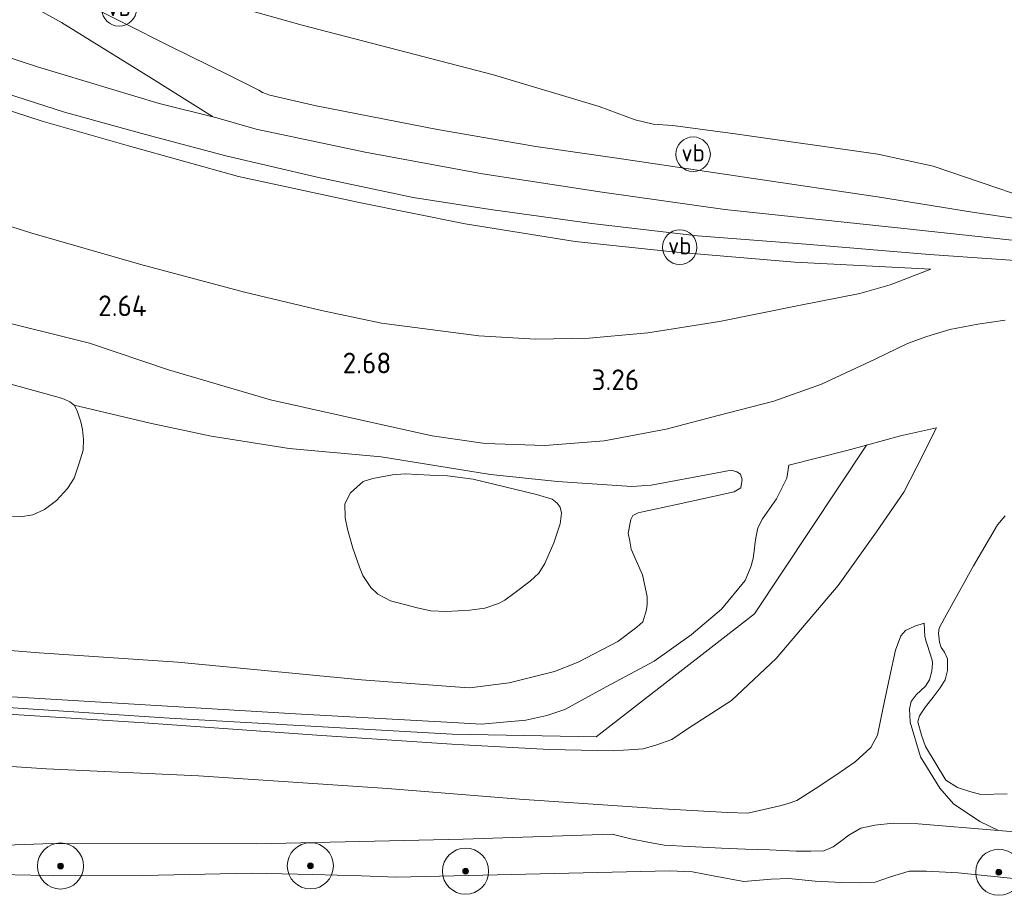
# Model space of a CAD drawing. Extents: x 126429 to 133038, y 413091 to 414846.
# Tile 104 of 256: x 128425 to 128511, y 413494 to 413570. Entities that reach past the tile are written whole.
import ezdxf
from ezdxf.enums import TextEntityAlignment as Align
from ezdxf.lldxf.tags import DXFTag

# ---------------------------------------------------------------- set-up
doc = ezdxf.new("R2010")
doc.units = 0
for name, color, linetype, lineweight in [('B-ME-GR-BOOM-S', 90, 'Continuous', 25), ('B-ME-GR-GRAS-GV', 60, 'Continuous', 13), ('B-ME-GR-MOERAS-GV', 120, 'Continuous', 13), ('B-ME-GW-OPHOGING_KRUIN-G', 90, 'Continuous', 18), ('B-ME-GW-TALUD_KRUIN-G', 90, 'Continuous', 18), ('B-ME-GW-TALUD_TEEN-G', 90, 'Continuous', 18), ('B-ME-OB-OEVERVOORZIENING-G', 7, 'Continuous', 18), ('B-ME-OG-HOOGTEPUNT-S', 7, 'Continuous', 25), ('B-ME-OG-WATER_POEL-GV', 7, 'Continuous', 18), ('B-ME-OG-WATER_RIVIER-GV', 130, 'Continuous', 18), ('B-ME-VH-VERHARDING_ASFALT-GV', 252, 'Continuous', 18), ('B-ME-VW-VERKEERSTEKEN_DRAAGCONSTRUCTIE-S', 7, 'Continuous', 25), ('B-ME-WH-WINTERBED-G', 150, 'WH-WINTERBED', 18)]:
    doc.layers.add(name, color=color, linetype=linetype, lineweight=lineweight)
doc.styles.add('NLCS-ISO', font='NLCS-ISO.ttf')
doc.styles.add('NLCS-ISO-ANNOTATIVE-T18', font='NLCS-ISO.ttf', dxfattribs={"height": 1.8})
doc.styles.get("Standard").update_dxf_attribs({"font": 'arial.ttf'})
tags = doc.linetypes.add('WH-WINTERBED', pattern='A,6,-3.5,["WB",Standard,S=1.8,R=0,X=-1.5,Y=-0.9],-3.5,6,-3.5,6,-3.5,6,-3.5,6,-3.5', length=51).pattern_tags.tags
tags[6] = DXFTag(74, 10)

# ---------------------------------------------------------------- blocks, each defined once
blk = doc.blocks.new('SAL-HOOGTELABEL-SO')
at = {"color": 0, "linetype": 'ByBlock', "lineweight": -2, "style": 'NLCS-ISO-ANNOTATIVE-T18'}
blk.add_attdef('HOOGTE', text='', height=1.8, dxfattribs=at).set_placement((2.788, 0), align=Align.RIGHT)
blk = doc.blocks.new('SGR-BOOM_01-SO')
at = {"linetype": 'ByBlock', "lineweight": 18}
h = blk.add_hatch(color=0, dxfattribs=at)
h.dxf.hatch_style = 1
edge = h.paths.add_edge_path()
edge.add_arc((0, 0), 0.25, 0, 360)
at = {"color": 0, "linetype": 'ByBlock', "lineweight": 18}
for radius in [2, 0.25]:
    blk.add_circle((0, 0), radius, dxfattribs=at)
blk = doc.blocks.new('SIE-WEG_PAAL_VERKEERSBORD-SO')
at = {"color": 0, "linetype": 'ByBlock', "lineweight": 18}
blk.add_circle((0, 0), 1.5, dxfattribs=at)
at = {"color": 0, "linetype": 'ByBlock', "lineweight": 18, "style": 'NLCS-ISO'}
blk.add_text('vb', height=1.5, dxfattribs=at).set_placement((0, 0.132), align=Align.MIDDLE_CENTER)

msp = doc.modelspace()

# ---------------------------------------------------------------- linework, layer by layer
at = {"layer": 'B-ME-GR-GRAS-GV'}
for points in [[(128396.5901, 413572.5085, 6.094), (128406.1421, 413569.334, 6.11), (128413.6786, 413566.7302, 6.086), (128422.3035, 413563.8206, 6.11), (128429.1554, 413561.6423, 6.054), (128436.1895, 413559.6854, 6.118), (128443.1621, 413557.8384, 6.1765), (128451.0867, 413555.9883, 6.1765), (128459.4212, 413554.2167, 6.1135), (128466.1428, 413553.1911, 6.1345), (128474.9289, 413551.9742, 6.145), (128484.0861, 413550.8886, 6.166), (128493.5091, 413550.1728, 6.1765), (128504.2288, 413549.2907, 6.169), (128513.7481, 413548.6053, 5.9584)], [(128438.3422, 413572.423, 5.9435), (128449.7964, 413569.1862, 5.9435), (128466.3837, 413564.8756, 5.849), (128475.5624, 413562.1219, 5.9225), (128478.6831, 413560.9745, 6.017), (128480.2441, 413560.5993, 6.017), (128481.9645, 413560.4619, 6.017), (128487.3634, 413559.7578, 5.891), (128499.7485, 413558.001, 5.9435), (128504.5639, 413556.9544, 6.059), (128510.0651, 413555.0587, 6.227), (128511.4437, 413554.5914, 6.248)], [(128511.4437, 413554.5914, 6.248), (128510.0651, 413555.0587, 6.227), (128504.5639, 413556.9544, 6.059), (128499.7485, 413558.001, 5.9435), (128487.3634, 413559.7578, 5.891), (128481.9645, 413560.4619, 6.017), (128480.2441, 413560.5993, 6.017), (128478.6831, 413560.9745, 6.017), (128475.5624, 413562.1219, 5.9225), (128466.3837, 413564.8756, 5.849), (128449.7964, 413569.1862, 5.9435), (128438.3422, 413572.423, 5.9435)], [(128513.8793, 413552.0865, 6.0464), (128508.1488, 413552.9235, 6.158), (128499.7211, 413554.2793, 6.23), (128488.7527, 413555.9048, 6.142), (128477.7036, 413557.5506, 6.126), (128470.082, 413558.662, 6.19), (128461.5336, 413560.119, 6.102), (128451.0101, 413562.1668, 6.086), (128446.9786, 413563.1064, 6.126), (128446.3539, 413563.3301, 6.126), (128446.0318, 413563.5529, 6.126), (128443.4335, 413564.8514, 6.11), (128438.2971, 413567.3474, 6.086), (128430.2808, 413571.4454, 6.03)], [(128416.7126, 413564.2482, 6.0175), (128427.2422, 413560.8389, 6.0175), (128434.7246, 413558.6991, 6.0175), (128444.273, 413556.0491, 6.0175), (128454.7304, 413553.7998, 6.0275), (128463.9257, 413551.9552, 6.0975), (128473.4774, 413550.4145, 6.0075), (128481.9454, 413549.5112, 6.0275), (128492.558, 413548.623, 6.1175), (128504.3565, 413548.0088, 6.1475), (128500.8151, 413546.6486, 5.6655), (128498.1806, 413545.8999, 5.3895), (128493.0273, 413544.8928, 4.8015), (128486.0199, 413543.4634, 4.2335), (128479.8017, 413542.4741, 3.647), (128474.6996, 413542.0175, 3.2305), (128470.0272, 413541.9453, 3.0265), (128465.12, 413542.2168, 2.865), (128456.6791, 413543.3344, 2.831), (128451.4742, 413544.4211, 2.831), (128444.7971, 413546, 2.8935), (128435.79, 413548.4216, 2.881), (128426.3426, 413551.128, 2.8935), (128416.1402, 413554.341, 2.9185)], [(128416.1402, 413554.341, 2.9185), (128426.3426, 413551.128, 2.8935), (128435.79, 413548.4216, 2.881), (128444.7971, 413546, 2.8935), (128451.4742, 413544.4211, 2.831), (128456.6791, 413543.3344, 2.831), (128465.12, 413542.2168, 2.865), (128470.0272, 413541.9453, 3.0265), (128474.6996, 413542.0175, 3.2305), (128479.8017, 413542.4741, 3.647), (128486.0199, 413543.4634, 4.2335), (128493.0273, 413544.8928, 4.8015), (128498.1806, 413545.8999, 5.3895), (128500.8151, 413546.6486, 5.6655), (128504.3565, 413548.0088, 6.1475), (128492.558, 413548.623, 6.1175), (128481.9454, 413549.5112, 6.0275), (128473.4774, 413550.4145, 6.0075), (128463.9257, 413551.9552, 6.0975), (128454.7304, 413553.7998, 6.0275), (128444.273, 413556.0491, 6.0175), (128434.7246, 413558.6991, 6.0175), (128427.2422, 413560.8389, 6.0175), (128416.7126, 413564.2482, 6.0175)], [(128422.5973, 413543.7645, 2.512), (128431.3353, 413541.5745, 2.546), (128438.1868, 413539.2613, 2.495), (128447.0307, 413536.6852, 2.376), (128455.9835, 413534.666, 2.4695), (128461.0725, 413533.5528, 2.5035), (128465.6784, 413532.8964, 2.393), (128470.8645, 413532.7099, 2.631), (128476.0094, 413533.1236, 3.0475), (128481.3917, 413534.1152, 3.447), (128486.4535, 413535.4507, 3.872), (128486.6689, 413535.5063, 3.8944), (128490.7103, 413536.55, 4.314), (128494.8725, 413538.0382, 4.8325), (128499.5296, 413540.2107, 5.249), (128502.3293, 413541.5491, 5.555), (128504.0073, 413542.167, 5.674), (128505.998, 413542.7849, 5.8865), (128508.4211, 413543.2494, 5.9545), (128510.8105, 413543.5712, 6.031)], [(128510.8105, 413543.5712, 6.031), (128508.4211, 413543.2494, 5.9545), (128505.998, 413542.7849, 5.8865), (128504.0073, 413542.167, 5.674), (128502.3293, 413541.5491, 5.555), (128499.5296, 413540.2107, 5.249), (128494.8725, 413538.0382, 4.8325), (128490.7103, 413536.55, 4.314), (128486.6689, 413535.5063, 3.8944), (128486.4535, 413535.4507, 3.872), (128481.3917, 413534.1152, 3.447), (128476.0094, 413533.1236, 3.0475), (128470.8645, 413532.7099, 2.631), (128465.6784, 413532.8964, 2.393), (128461.0725, 413533.5528, 2.5035), (128455.9835, 413534.666, 2.4695), (128447.0307, 413536.6852, 2.376), (128438.1868, 413539.2613, 2.495), (128431.3353, 413541.5745, 2.546), (128422.5973, 413543.7645, 2.512)], [(128415.081, 413515.662, 1.326), (128426.97, 413514.722, 1.382), (128438.99, 413513.915, 1.48), (128454.932, 413512.386, 1.438), (128463.066, 413511.779, 1.612), (128464.299, 413511.687, 1.638), (128467.767, 413512.114, 1.718), (128471.7013, 413513.1145, 1.803), (128473.7328, 413513.9242, 1.765), (128477.1872, 413515.7107, 1.8505), (128478.8355, 413516.9402, 1.955), (128479.3413, 413517.4178, 2.0025), (128479.684, 413518.4622, 2.0025), (128479.7338, 413518.9356, 2.0025), (128479.7374, 413519.5952, 1.993), (128479.3297, 413521.4887, 1.955), (128478.3445, 413523.7145, 1.8125), (128478.2265, 413524.4107, 1.7935), (128478.0848, 413525.1058, 1.784), (128478.3046, 413526.3028, 1.727), (128478.4931, 413526.6361, 1.746), (128478.9544, 413526.8789, 1.803), (128479.4659, 413526.9747, 1.841), (128482.1719, 413527.5644, 1.917), (128487.2941, 413528.6935, 2.2495), (128487.846, 413529.0273, 2.2495), (128487.8461, 413529.0752, 2.2495), (128487.9678, 413529.7216, 2.2495), (128487.8331, 413530.2109, 2.2115), (128487.5224, 413530.4274, 2.1925), (128487.0298, 413530.5567, 2.1925), (128485.6638, 413530.3211, 2.1925), (128480.0795, 413529.2595, 1.7935), (128478.3972, 413529.1432, 1.689), (128471.9521, 413529.5923, 1.5085), (128466.1331, 413530.1841, 1.404), (128456.652, 413531.7208, 1.48), (128448.6537, 413532.4387, 1.5085), (128441.9019, 413533.5123, 1.404), (128436.6115, 413534.6535, 1.3565), (128430.0132, 413536.1977, 1.0655), (128429.6435, 413536.5033, 1.0655), (128429.1427, 413536.734, 1.0655), (128428.8933, 413536.8255, 1.0655), (128414.563, 413540.7703, 1.0655)], [(128420.189, 413509.653, 2.984), (128436.07, 413508.639, 3.117), (128451.059, 413507.584, 3.089), (128462.78, 413506.8, 2.965), (128463.804, 413506.732, 2.954), (128471.213, 413506.341, 2.963), (128476.7902, 413506.2264, 3.0405), (128478.5643, 413506.3271, 3.03), (128479.3852, 413506.4042, 3.051), (128480.5619, 413506.7346, 3.051), (128481.8691, 413507.2036, 3.114), (128483.231, 413508.1252, 3.1455), (128487.0616, 413510.5882, 3.261), (128490.9164, 413514.2437, 3.4605), (128496.3092, 413520.5555, 3.5865), (128499.6321, 413525.2319, 3.639), (128501.9984, 413528.6668, 3.6285), (128503.1432, 413530.8609, 3.618), (128504.8275, 413534.2526, 3.623), (128501.7064, 413533.5541, 3.644), (128498.7539, 413532.7324, 3.7), (128497.0708, 413532.264, 3.732), (128492.0207, 413531.0094, 3.5545), (128491.8586, 413529.8752, 3.5275), (128490.9457, 413528.0851, 3.4285), (128489.7494, 413526.3358, 3.3115), (128489.3392, 413525.58, 3.3115), (128489.1531, 413524.695, 3.3115), (128489.0765, 413524.1279, 3.3115), (128489.0528, 413523.7849, 3.3115), (128488.9346, 413522.9138, 3.3115), (128488.7264, 413522.1783, 3.3115), (128488.2346, 413521.0108, 3.3115), (128486.1698, 413518.5055, 3.2335), (128483.5612, 413516.2892, 3.2095), (128480.3322, 413513.999, 3.1735), (128476.1741, 413511.7639, 3.1135), (128472.5957, 413509.8152, 3.0895), (128471.0208, 413509.2752, 2.9935), (128469.201, 413508.878, 2.926), (128465.33, 413508.526, 2.842), (128462.873, 413508.664, 2.858), (128449.227, 413509.427, 2.945), (128424.598, 413510.905, 3.034)], [(128424.598, 413510.905, 3.034), (128449.227, 413509.427, 2.945), (128462.873, 413508.664, 2.858), (128465.33, 413508.526, 2.842), (128469.201, 413508.878, 2.926), (128471.0208, 413509.2752, 2.9935), (128472.5957, 413509.8152, 3.0895), (128476.1741, 413511.7639, 3.1135), (128480.3322, 413513.999, 3.1735), (128483.5612, 413516.2892, 3.2095), (128486.1698, 413518.5055, 3.2335), (128488.2346, 413521.0108, 3.3115), (128488.7264, 413522.1783, 3.3115), (128488.9346, 413522.9138, 3.3115), (128489.0528, 413523.7849, 3.3115), (128489.0765, 413524.1279, 3.3115), (128489.1531, 413524.695, 3.3115), (128489.3392, 413525.58, 3.3115), (128489.7494, 413526.3358, 3.3115), (128490.9457, 413528.0851, 3.4285), (128491.8586, 413529.8752, 3.5275), (128492.0207, 413531.0094, 3.5545), (128497.0708, 413532.264, 3.732), (128498.7539, 413532.7324, 3.7), (128501.7064, 413533.5541, 3.644), (128504.8275, 413534.2526, 3.623), (128503.1432, 413530.8609, 3.618), (128501.9984, 413528.6668, 3.6285), (128499.6321, 413525.2319, 3.639), (128496.3092, 413520.5555, 3.5865), (128490.9164, 413514.2437, 3.4605), (128487.0616, 413510.5882, 3.261), (128483.231, 413508.1252, 3.1455), (128481.8691, 413507.2036, 3.114), (128480.5619, 413506.7346, 3.051), (128479.3852, 413506.4042, 3.051), (128478.5643, 413506.3271, 3.03), (128476.7902, 413506.2264, 3.0405), (128471.213, 413506.341, 2.963), (128463.804, 413506.732, 2.954), (128462.78, 413506.8, 2.965), (128451.059, 413507.584, 3.089), (128436.07, 413508.639, 3.117), (128420.189, 413509.653, 2.984)], [(128510.7912, 413526.604, 0.88), (128510.1289, 413525.8387, 0.88), (128508.0396, 413522.2656, 0.88), (128505.5413, 413517.7258, 0.88), (128505.0673, 413516.8485, 0.88), (128505.0232, 413516.42, 0.88), (128505.0865, 413515.6371, 0.88), (128505.2566, 413515.1865, 0.88), (128505.5233, 413514.7832, 0.88), (128505.7814, 413514.2015, 0.88), (128505.8038, 413513.192, 0.88), (128505.5907, 413512.3809, 0.88), (128505.1714, 413511.6745, 0.88), (128504.5403, 413510.8889, 0.88), (128503.8914, 413510.0369, 0.88), (128503.3782, 413509.2613, 0.88), (128503.2253, 413508.7234, 0.88), (128503.5392, 413507.5786, 0.88), (128503.8979, 413506.5872, 0.88), (128505.6441, 413503.6734, 0.88), (128506.6621, 413503.0271, 0.88), (128507.7327, 413502.6773, 0.88), (128508.6838, 413502.4325, 0.88), (128510.9753, 413502.4854, 0.88)], [(128412.3959, 413505.6678, 1.7955), (128427.6161, 413504.6667, 1.8875), (128440.8076, 413504.0484, 1.899), (128457.1873, 413502.9569, 1.9335), (128468.6607, 413502.0136, 1.9795), (128480.5759, 413501.225, 2.0485), (128486.6954, 413500.8593, 2.0715), (128488.4802, 413500.8041, 2.0649), (128491.2551, 413501.4454, 2.2365), (128491.9668, 413501.6512, 2.2785), (128492.7316, 413501.9155, 2.2785), (128494.2966, 413502.917, 2.268), (128496.1162, 413504.1097, 2.2155), (128497.7896, 413505.2719, 2.2155), (128499.1424, 413506.5112, 2.184), (128499.7227, 413507.5818, 2.0685), (128500.2024, 413509.9845, 1.906), (128500.7806, 413512.7066, 1.74), (128501.2911, 413514.9528, 1.83), (128501.7572, 413516.183, 1.7925), (128502.1368, 413516.6546, 1.7775), (128502.9511, 413517.0494, 1.7175), (128503.7701, 413517.2855, 1.539), (128503.8223, 413516.1482, 1.517), (128503.9319, 413515.7041, 1.517), (128504.0422, 413515.4542, 1.517), (128504.4708, 413514.0867, 1.517), (128504.497, 413513.8378, 1.517), (128504.4382, 413513.1332, 1.517), (128504.2394, 413512.3799, 1.517), (128503.8923, 413511.8373, 1.517), (128503.0708, 413511.0727, 1.517), (128502.6278, 413510.5024, 1.517), (128502.5099, 413509.8521, 1.517), (128502.5566, 413508.6933, 1.517), (128503.4657, 413505.699, 1.517), (128505.1295, 413502.9899, 1.517), (128506.3246, 413501.6227, 1.517), (128508.613, 413500.0751, 1.6795), (128510.2081, 413499.3068, 2.0433), (128503.258, 413499.888, 2.033), (128501.076, 413499.942, 1.958), (128499.498, 413499.779, 1.971), (128498.273, 413499.505, 1.883), (128497.242, 413498.896, 1.833), (128496.621, 413498.429, 1.808), (128495.872, 413497.89, 1.733), (128495.051, 413497.555, 1.708), (128493.933, 413497.507, 1.671), (128492.664, 413497.513, 1.633), (128490.356, 413497.621, 1.621), (128488.251, 413497.7, 1.771), (128486.172, 413497.777, 1.571), (128483.383, 413497.923, 1.608), (128481.203, 413498.028, 1.646), (128479.788, 413498.292, 1.621), (128478.323, 413498.583, 1.621), (128476.708, 413498.979, 1.658), (128463.776, 413498.541, 1.783), (128445.82, 413498.153, 1.508), (128428.102, 413498.165, 1.321), (128414.459, 413497.694, 1.583)], [(128520.154, 413498.475, 2.058), (128510.2081, 413499.3068, 2.0433), (128508.613, 413500.0751, 1.6795), (128506.3246, 413501.6227, 1.517), (128505.1295, 413502.9899, 1.517), (128503.4657, 413505.699, 1.517), (128502.5566, 413508.6933, 1.517), (128502.5099, 413509.8521, 1.517), (128502.6278, 413510.5024, 1.517), (128503.0708, 413511.0727, 1.517), (128503.8923, 413511.8373, 1.517), (128504.2394, 413512.3799, 1.517), (128504.4382, 413513.1332, 1.517), (128504.497, 413513.8378, 1.517), (128504.4708, 413514.0867, 1.517), (128504.0422, 413515.4542, 1.517), (128503.9319, 413515.7041, 1.517), (128503.8223, 413516.1482, 1.517), (128503.7701, 413517.2855, 1.539), (128502.9511, 413517.0494, 1.7175), (128502.1368, 413516.6546, 1.7775), (128501.7572, 413516.183, 1.7925), (128501.2911, 413514.9528, 1.83), (128500.7806, 413512.7066, 1.74), (128500.2024, 413509.9845, 1.906), (128499.7227, 413507.5818, 2.0685), (128499.1424, 413506.5112, 2.184), (128497.7896, 413505.2719, 2.2155), (128496.1162, 413504.1097, 2.2155), (128494.2966, 413502.917, 2.268), (128492.7316, 413501.9155, 2.2785), (128491.9668, 413501.6512, 2.2785), (128491.2551, 413501.4454, 2.2365), (128488.4802, 413500.8041, 2.0649), (128486.6954, 413500.8593, 2.0715), (128480.5759, 413501.225, 2.0485), (128468.6607, 413502.0136, 1.9795), (128457.1873, 413502.9569, 1.9335), (128440.8076, 413504.0484, 1.899), (128427.6161, 413504.6667, 1.8875), (128412.3959, 413505.6678, 1.7955)], [(128414.459, 413497.694, 1.583), (128428.102, 413498.165, 1.321), (128445.82, 413498.153, 1.508), (128463.776, 413498.541, 1.783), (128476.708, 413498.979, 1.658), (128478.323, 413498.583, 1.621), (128479.788, 413498.292, 1.621), (128481.203, 413498.028, 1.646), (128483.383, 413497.923, 1.608), (128486.172, 413497.777, 1.571), (128488.251, 413497.7, 1.771), (128490.356, 413497.621, 1.621), (128492.664, 413497.513, 1.633), (128493.933, 413497.507, 1.671), (128495.051, 413497.555, 1.708), (128495.872, 413497.89, 1.733), (128496.621, 413498.429, 1.808), (128497.242, 413498.896, 1.833), (128498.273, 413499.505, 1.883), (128499.498, 413499.779, 1.971), (128501.076, 413499.942, 1.958), (128503.258, 413499.888, 2.033), (128510.2081, 413499.3068, 2.0433), (128520.154, 413498.475, 2.058)], [(128524.558, 413493.804, 0.7), (128506.733, 413495.646, 0.7), (128503.97, 413495.792, 0.7), (128502.472, 413495.778, 0.7), (128500.86, 413495.286, 0.7), (128499.504, 413494.837, 0.7), (128498.283, 413494.766, 0.7), (128496.634, 413494.808, 0.7), (128494.302, 413494.917, 0.7), (128492.023, 413495.152, 0.7), (128490.498, 413495.088, 0.7), (128488.133, 413494.894, 0.7), (128485.454, 413495.367, 0.7), (128483.66, 413495.716, 0.7), (128481.683, 413495.817, 0.7), (128457.985, 413495.268, 0.7), (128454.942, 413495.369, 0.7), (128450.705, 413495.475, 0.7), (128445.403, 413495.608, 0.7), (128435.955, 413495.413, 0.7), (128430.116, 413495.382, 0.7), (128426.233, 413495.428, 0.7), (128423.468, 413495.498, 0.7)]]:
    msp.add_polyline3d(points, dxfattribs=at)
at = {"layer": 'B-ME-GR-MOERAS-GV'}
for points in [[(128424.4048, 413526.5446, 1.0655), (128425.3498, 413526.5106, 1.0655), (128426.4149, 413526.6886, 1.0655), (128427.4301, 413527.159, 1.0655), (128428.4613, 413527.9312, 1.0655), (128429.4387, 413528.9677, 1.0655), (128430.0062, 413529.8669, 1.0655), (128430.4534, 413531.1659, 1.0655), (128430.773, 413532.2939, 1.0655), (128430.8281, 413533.2162, 1.0655), (128430.7156, 413534.0975, 1.0655), (128430.5709, 413534.7499, 1.0655), (128430.2612, 413535.717, 1.0655), (128430.0132, 413536.1977, 1.0655), (128436.6115, 413534.6535, 1.3565), (128441.9019, 413533.5123, 1.404), (128448.6537, 413532.4387, 1.5085), (128456.652, 413531.7208, 1.48), (128466.1331, 413530.1841, 1.404), (128471.9521, 413529.5923, 1.5085), (128478.3972, 413529.1432, 1.689), (128480.0795, 413529.2595, 1.7935), (128485.6638, 413530.3211, 2.1925), (128487.0298, 413530.5567, 2.1925), (128487.5224, 413530.4274, 2.1925), (128487.8331, 413530.2109, 2.2115), (128487.9678, 413529.7216, 2.2495), (128487.8461, 413529.0752, 2.2495), (128487.846, 413529.0273, 2.2495), (128487.2941, 413528.6935, 2.2495), (128482.1719, 413527.5644, 1.917), (128479.4659, 413526.9747, 1.841), (128478.9544, 413526.8789, 1.803), (128478.4931, 413526.6361, 1.746), (128478.3046, 413526.3028, 1.727), (128478.0848, 413525.1058, 1.784), (128478.2265, 413524.4107, 1.7935), (128478.3445, 413523.7145, 1.8125), (128479.3297, 413521.4887, 1.955), (128479.7374, 413519.5952, 1.993), (128479.7338, 413518.9356, 2.0025), (128479.684, 413518.4622, 2.0025), (128479.3413, 413517.4178, 2.0025), (128478.8355, 413516.9402, 1.955), (128477.1872, 413515.7107, 1.8505), (128473.7328, 413513.9242, 1.765), (128471.7013, 413513.1145, 1.803), (128467.767, 413512.114, 1.718), (128464.299, 413511.687, 1.638), (128463.066, 413511.779, 1.612), (128454.932, 413512.386, 1.438), (128438.99, 413513.915, 1.48), (128426.97, 413514.722, 1.382), (128415.081, 413515.662, 1.326)], [(128510.9753, 413502.4854, 0.88), (128508.6838, 413502.4325, 0.88), (128507.7327, 413502.6773, 0.88), (128506.6621, 413503.0271, 0.88), (128505.6441, 413503.6734, 0.88), (128503.8979, 413506.5872, 0.88), (128503.5392, 413507.5786, 0.88), (128503.2253, 413508.7234, 0.88), (128503.3782, 413509.2613, 0.88), (128503.8914, 413510.0369, 0.88), (128504.5403, 413510.8889, 0.88), (128505.1714, 413511.6745, 0.88), (128505.5907, 413512.3809, 0.88), (128505.8038, 413513.192, 0.88), (128505.7814, 413514.2015, 0.88), (128505.5233, 413514.7832, 0.88), (128505.2566, 413515.1865, 0.88), (128505.0865, 413515.6371, 0.88), (128505.0232, 413516.42, 0.88), (128505.0673, 413516.8485, 0.88), (128505.5413, 413517.7258, 0.88), (128508.0396, 413522.2656, 0.88), (128510.1289, 413525.8387, 0.88), (128510.7912, 413526.604, 0.88)]]:
    msp.add_polyline3d(points, dxfattribs=at)
msp.add_polyline3d([(128460.9595, 413518.3761, 1.0655), (128462.3172, 413518.3202, 1.0655), (128464.3301, 413518.4108, 1.0655), (128465.6375, 413518.6054, 1.0655), (128466.8282, 413519.0106, 1.0655), (128467.3678, 413519.2828, 1.0655), (128468.1568, 413519.8786, 1.0655), (128469.5655, 413520.9306, 1.0655), (128470.3268, 413521.6226, 1.0655), (128470.863, 413522.4785, 1.0655), (128471.6203, 413524.2695, 1.0655), (128472.1754, 413525.9245, 1.0655), (128472.2947, 413526.8401, 1.0655), (128472.1728, 413527.3536, 1.0655), (128471.9233, 413527.715, 1.0655), (128471.4778, 413528.0503, 1.0655), (128470.1163, 413528.4576, 1.0655), (128464.6403, 413529.7948, 1.0655), (128462.4113, 413530.0645, 1.0655), (128460.8572, 413530.1409, 1.0655), (128458.7376, 413530.2556, 1.0655), (128457.6345, 413530.1594, 1.0655), (128455.9116, 413529.8501, 1.0655), (128455.0993, 413529.5907, 1.0655), (128453.9927, 413528.6056, 1.0655), (128453.5074, 413527.6455, 1.0655), (128453.5233, 413526.4236, 1.0655), (128453.7121, 413525.4481, 1.0655), (128454.1887, 413523.7939, 1.0655), (128454.7814, 413522.1557, 1.0655), (128455.07, 413521.4238, 1.0655), (128455.7641, 413520.387, 1.0655), (128456.3565, 413519.8142, 1.0655), (128457.4686, 413519.2265, 1.0655), (128459.7666, 413518.6375, 1.0655)], close=True, dxfattribs=at)
at = {"layer": 'B-ME-GW-OPHOGING_KRUIN-G'}
msp.add_polyline3d([(128351.478, 413515.148, 2.752), (128369.881, 413513.445, 3.094), (128404.544, 413511.287, 3.061), (128438.265, 413509.059, 3.08), (128462.823, 413507.666, 2.915), (128475.307, 413507.447, 3.015), (128489.057, 413518.118, 3.374), (128498.7539, 413532.7324, 3.7)], dxfattribs=at)
at = {"layer": 'B-ME-GW-TALUD_KRUIN-G'}
for points in [[(128358.0054, 413606.4632, 3.5217), (128365.5365, 413603.156, 3.9065), (128375.1078, 413598.8393, 4.316), (128385.86, 413593.6364, 4.694), (128397.6517, 413588.0953, 5.2295), (128406.535, 413583.8865, 5.765), (128413.1675, 413580.7834, 5.975), (128417.8735, 413578.5458, 6.017), (128426.4691, 413575.5292, 6.017), (128438.3422, 413572.423, 5.9435), (128449.7964, 413569.1862, 5.9435), (128466.3837, 413564.8756, 5.849), (128475.5624, 413562.1219, 5.9225), (128478.6831, 413560.9745, 6.017), (128480.2441, 413560.5993, 6.017), (128481.9645, 413560.4619, 6.017), (128487.3634, 413559.7578, 5.891), (128499.7485, 413558.001, 5.9435), (128504.5639, 413556.9544, 6.059), (128510.0651, 413555.0587, 6.227), (128511.4437, 413554.5914, 6.248)], [(128504.3565, 413548.0088, 6.1475), (128492.558, 413548.623, 6.1175), (128481.9454, 413549.5112, 6.0275), (128473.4774, 413550.4145, 6.0075), (128463.9257, 413551.9552, 6.0975), (128454.7304, 413553.7998, 6.0275), (128444.273, 413556.0491, 6.0175), (128434.7246, 413558.6991, 6.0175), (128427.2422, 413560.8389, 6.0175), (128416.7126, 413564.2482, 6.0175), (128407.0901, 413567.4532, 6.0775), (128398.9501, 413570.2101, 6.1375), (128388.1697, 413574.074, 6.1275), (128375.9025, 413578.2196, 6.1175), (128364.289, 413581.7581, 6.0675), (128356.4021, 413583.7955, 5.9001)], [(128510.8105, 413543.5712, 6.031), (128508.4211, 413543.2494, 5.9545), (128505.998, 413542.7849, 5.8865), (128504.0073, 413542.167, 5.674), (128502.3293, 413541.5491, 5.555), (128499.5296, 413540.2107, 5.249), (128494.8725, 413538.0382, 4.8325), (128490.7103, 413536.55, 4.314), (128486.6689, 413535.5063, 3.8944), (128486.4535, 413535.4507, 3.872), (128481.3917, 413534.1152, 3.447), (128476.0094, 413533.1236, 3.0475), (128470.8645, 413532.7099, 2.631), (128465.6784, 413532.8964, 2.393), (128461.0725, 413533.5528, 2.5035), (128455.9835, 413534.666, 2.4695), (128447.0307, 413536.6852, 2.376), (128438.1868, 413539.2613, 2.495), (128431.3353, 413541.5745, 2.546), (128422.5973, 413543.7645, 2.512)], [(128471.213, 413506.341, 2.963), (128476.7902, 413506.2264, 3.0405), (128478.5643, 413506.3271, 3.03), (128479.3852, 413506.4042, 3.051), (128480.5619, 413506.7346, 3.051), (128481.8691, 413507.2036, 3.114), (128483.231, 413508.1252, 3.1455), (128487.0616, 413510.5882, 3.261), (128490.9164, 413514.2437, 3.4605), (128496.3092, 413520.5555, 3.5865), (128499.6321, 413525.2319, 3.639), (128501.9984, 413528.6668, 3.6285), (128503.1432, 413530.8609, 3.618), (128504.8275, 413534.2526, 3.623)], [(128469.201, 413508.878, 2.926), (128471.0208, 413509.2752, 2.9935), (128472.5957, 413509.8152, 3.0895), (128476.1741, 413511.7639, 3.1135), (128480.3322, 413513.999, 3.1735), (128483.5612, 413516.2892, 3.2095), (128486.1698, 413518.5055, 3.2335), (128488.2346, 413521.0108, 3.3115), (128488.7264, 413522.1783, 3.3115), (128488.9346, 413522.9138, 3.3115), (128489.0528, 413523.7849, 3.3115), (128489.0765, 413524.1279, 3.3115), (128489.1531, 413524.695, 3.3115), (128489.3392, 413525.58, 3.3115), (128489.7494, 413526.3358, 3.3115), (128490.9457, 413528.0851, 3.4285), (128491.8586, 413529.8752, 3.5275), (128492.0207, 413531.0094, 3.5545)], [(128503.7701, 413517.2855, 1.539), (128503.8223, 413516.1482, 1.517), (128503.9319, 413515.7041, 1.517), (128504.0422, 413515.4542, 1.517), (128504.4708, 413514.0867, 1.517), (128504.497, 413513.8378, 1.517), (128504.4382, 413513.1332, 1.517), (128504.2394, 413512.3799, 1.517), (128503.8923, 413511.8373, 1.517), (128503.0708, 413511.0727, 1.517), (128502.6278, 413510.5024, 1.517), (128502.5099, 413509.8521, 1.517), (128502.5566, 413508.6933, 1.517), (128503.4657, 413505.699, 1.517), (128505.1295, 413502.9899, 1.517), (128506.3246, 413501.6227, 1.517), (128508.613, 413500.0751, 1.6795), (128510.2081, 413499.3068, 2.0433)], [(128351.559, 413516.272, 2.666), (128369.047, 413514.486, 3.085), (128389.795, 413513.074, 3.052), (128410.489, 413511.803, 3.024), (128424.598, 413510.905, 3.034), (128449.227, 413509.427, 2.945), (128462.873, 413508.664, 2.858), (128465.33, 413508.526, 2.842), (128469.201, 413508.878, 2.926)], [(128471.213, 413506.341, 2.963), (128463.804, 413506.732, 2.954), (128462.78, 413506.8, 2.965), (128451.059, 413507.584, 3.089), (128436.07, 413508.639, 3.117), (128420.189, 413509.653, 2.984), (128399.887, 413510.886, 3.083), (128383.375, 413511.442, 3.019), (128366.423, 413512.986, 2.987), (128351.407, 413514.144, 2.828)], [(128520.154, 413498.475, 2.058), (128510.2081, 413499.3068, 2.0433), (128503.258, 413499.888, 2.033), (128501.076, 413499.942, 1.958), (128499.498, 413499.779, 1.971), (128498.273, 413499.505, 1.883), (128497.242, 413498.896, 1.833), (128496.621, 413498.429, 1.808), (128495.872, 413497.89, 1.733), (128495.051, 413497.555, 1.708), (128493.933, 413497.507, 1.671), (128492.664, 413497.513, 1.633), (128490.356, 413497.621, 1.621), (128488.251, 413497.7, 1.771), (128486.172, 413497.777, 1.571), (128483.383, 413497.923, 1.608), (128481.203, 413498.028, 1.646), (128479.788, 413498.292, 1.621), (128478.323, 413498.583, 1.621), (128476.708, 413498.979, 1.658), (128463.776, 413498.541, 1.783), (128445.82, 413498.153, 1.508), (128428.102, 413498.165, 1.321), (128414.459, 413497.694, 1.583)]]:
    msp.add_polyline3d(points, dxfattribs=at)
at = {"layer": 'B-ME-GW-TALUD_TEEN-G'}
for points in [[(128504.3565, 413548.0088, 6.1475), (128500.8151, 413546.6486, 5.6655), (128498.1806, 413545.8999, 5.3895), (128493.0273, 413544.8928, 4.8015), (128486.0199, 413543.4634, 4.2335), (128479.8017, 413542.4741, 3.647), (128474.6996, 413542.0175, 3.2305), (128470.0272, 413541.9453, 3.0265), (128465.12, 413542.2168, 2.865), (128456.6791, 413543.3344, 2.831), (128451.4742, 413544.4211, 2.831), (128444.7971, 413546, 2.8935), (128435.79, 413548.4216, 2.881), (128426.3426, 413551.128, 2.8935), (128416.1402, 413554.341, 2.9185), (128405.1194, 413557.903, 2.9185), (128392.5716, 413562.0425, 2.8435), (128379.0959, 413566.8093, 2.956), (128366.9107, 413571.0051, 2.956), (128359.8661, 413573.0427, 2.9185), (128355.7428, 413574.2949, 2.9104)], [(128467.767, 413512.114, 1.718), (128471.7013, 413513.1145, 1.803), (128473.7328, 413513.9242, 1.765), (128477.1872, 413515.7107, 1.8505), (128478.8355, 413516.9402, 1.955), (128479.3413, 413517.4178, 2.0025), (128479.684, 413518.4622, 2.0025), (128479.7338, 413518.9356, 2.0025), (128479.7374, 413519.5952, 1.993), (128479.3297, 413521.4887, 1.955), (128478.3445, 413523.7145, 1.8125), (128478.2265, 413524.4107, 1.7935), (128478.0848, 413525.1058, 1.784), (128478.3046, 413526.3028, 1.727), (128478.4931, 413526.6361, 1.746), (128478.9544, 413526.8789, 1.803), (128479.4659, 413526.9747, 1.841), (128482.1719, 413527.5644, 1.917), (128487.2941, 413528.6935, 2.2495), (128487.846, 413529.0273, 2.2495), (128487.8461, 413529.0752, 2.2495), (128487.9678, 413529.7216, 2.2495), (128487.8331, 413530.2109, 2.2115), (128487.5224, 413530.4274, 2.1925), (128487.0298, 413530.5567, 2.1925), (128485.6638, 413530.3211, 2.1925), (128480.0795, 413529.2595, 1.7935), (128478.3972, 413529.1432, 1.689), (128471.9521, 413529.5923, 1.5085), (128466.1331, 413530.1841, 1.404), (128456.652, 413531.7208, 1.48), (128448.6537, 413532.4387, 1.5085), (128441.9019, 413533.5123, 1.404), (128436.6115, 413534.6535, 1.3565), (128430.0132, 413536.1977, 1.0655)], [(128492.0207, 413531.0094, 3.5545), (128497.0708, 413532.264, 3.732), (128498.7539, 413532.7324, 3.7), (128501.7064, 413533.5541, 3.644), (128504.8275, 413534.2526, 3.623)], [(128510.7912, 413526.604, 0.88), (128510.1289, 413525.8387, 0.88), (128508.0396, 413522.2656, 0.88), (128505.5413, 413517.7258, 0.88), (128505.0673, 413516.8485, 0.88), (128505.0232, 413516.42, 0.88), (128505.0865, 413515.6371, 0.88), (128505.2566, 413515.1865, 0.88), (128505.5233, 413514.7832, 0.88), (128505.7814, 413514.2015, 0.88), (128505.8038, 413513.192, 0.88), (128505.5907, 413512.3809, 0.88), (128505.1714, 413511.6745, 0.88), (128504.5403, 413510.8889, 0.88), (128503.8914, 413510.0369, 0.88), (128503.3782, 413509.2613, 0.88), (128503.2253, 413508.7234, 0.88), (128503.5392, 413507.5786, 0.88), (128503.8979, 413506.5872, 0.88), (128505.6441, 413503.6734, 0.88), (128506.6621, 413503.0271, 0.88), (128507.7327, 413502.6773, 0.88), (128508.6838, 413502.4325, 0.88), (128510.9753, 413502.4854, 0.88)], [(128351.897, 413520.998, 0.801), (128365.107, 413519.769, 1.218), (128375.451, 413518.827, 1.522), (128398.543, 413516.664, 1.475), (128415.081, 413515.662, 1.326), (128426.97, 413514.722, 1.382), (128438.99, 413513.915, 1.48), (128454.932, 413512.386, 1.438), (128463.066, 413511.779, 1.612), (128464.299, 413511.687, 1.638), (128467.767, 413512.114, 1.718)], [(128503.7701, 413517.2855, 1.539), (128502.9511, 413517.0494, 1.7175), (128502.1368, 413516.6546, 1.7775), (128501.7572, 413516.183, 1.7925), (128501.2911, 413514.9528, 1.83), (128500.7806, 413512.7066, 1.74), (128500.2024, 413509.9845, 1.906), (128499.7227, 413507.5818, 2.0685), (128499.1424, 413506.5112, 2.184), (128497.7896, 413505.2719, 2.2155), (128496.1162, 413504.1097, 2.2155), (128494.2966, 413502.917, 2.268), (128492.7316, 413501.9155, 2.2785), (128491.9668, 413501.6512, 2.2785), (128491.2551, 413501.4454, 2.2365), (128488.4802, 413500.8041, 2.0649)], [(128386.172, 413507.899, 1.761), (128399.9306, 413506.7479, 1.853), (128412.3959, 413505.6678, 1.7955), (128427.6161, 413504.6667, 1.8875), (128440.8076, 413504.0484, 1.899), (128457.1873, 413502.9569, 1.9335), (128468.6607, 413502.0136, 1.9795), (128480.5759, 413501.225, 2.0485), (128486.6954, 413500.8593, 2.0715), (128488.4802, 413500.8041, 2.0649)]]:
    msp.add_polyline3d(points, dxfattribs=at)
at = {"layer": 'B-ME-OB-OEVERVOORZIENING-G'}
msp.add_polyline3d([(128524.558, 413493.804, 0.7), (128506.733, 413495.646, 0.7), (128503.97, 413495.792, 0.7), (128502.472, 413495.778, 0.7), (128500.86, 413495.286, 0.7), (128499.504, 413494.837, 0.7), (128498.283, 413494.766, 0.7), (128496.634, 413494.808, 0.7), (128494.302, 413494.917, 0.7), (128492.023, 413495.152, 0.7), (128490.498, 413495.088, 0.7), (128488.133, 413494.894, 0.7), (128485.454, 413495.367, 0.7), (128483.66, 413495.716, 0.7), (128481.683, 413495.817, 0.7), (128457.985, 413495.268, 0.7), (128454.942, 413495.369, 0.7), (128450.705, 413495.475, 0.7), (128445.403, 413495.608, 0.7), (128435.955, 413495.413, 0.7), (128430.116, 413495.382, 0.7), (128426.233, 413495.428, 0.7), (128423.468, 413495.498, 0.7)], dxfattribs=at)
at = {"layer": 'B-ME-OG-WATER_POEL-GV'}
msp.add_polyline3d([(128414.563, 413540.7703, 1.0655), (128428.8933, 413536.8255, 1.0655), (128429.1427, 413536.734, 1.0655), (128429.6435, 413536.5033, 1.0655), (128430.0132, 413536.1977, 1.0655), (128430.2612, 413535.717, 1.0655), (128430.5709, 413534.7499, 1.0655), (128430.7156, 413534.0975, 1.0655), (128430.8281, 413533.2162, 1.0655), (128430.773, 413532.2939, 1.0655), (128430.4534, 413531.1659, 1.0655), (128430.0062, 413529.8669, 1.0655), (128429.4387, 413528.9677, 1.0655), (128428.4613, 413527.9312, 1.0655), (128427.4301, 413527.159, 1.0655), (128426.4149, 413526.6886, 1.0655), (128425.3498, 413526.5106, 1.0655), (128424.4048, 413526.5446, 1.0655)], dxfattribs=at)
msp.add_polyline3d([(128464.3301, 413518.4108, 1.0655), (128462.3172, 413518.3202, 1.0655), (128460.9595, 413518.3761, 1.0655), (128459.7666, 413518.6375, 1.0655), (128457.4686, 413519.2265, 1.0655), (128456.3565, 413519.8142, 1.0655), (128455.7641, 413520.387, 1.0655), (128455.07, 413521.4238, 1.0655), (128454.7814, 413522.1557, 1.0655), (128454.1887, 413523.7939, 1.0655), (128453.7121, 413525.4481, 1.0655), (128453.5233, 413526.4236, 1.0655), (128453.5074, 413527.6455, 1.0655), (128453.9927, 413528.6056, 1.0655), (128455.0993, 413529.5907, 1.0655), (128455.9116, 413529.8501, 1.0655), (128457.6345, 413530.1594, 1.0655), (128458.7376, 413530.2556, 1.0655), (128460.8572, 413530.1409, 1.0655), (128462.4113, 413530.0645, 1.0655), (128464.6403, 413529.7948, 1.0655), (128470.1163, 413528.4576, 1.0655), (128471.4778, 413528.0503, 1.0655), (128471.9233, 413527.715, 1.0655), (128472.1728, 413527.3536, 1.0655), (128472.2947, 413526.8401, 1.0655), (128472.1754, 413525.9245, 1.0655), (128471.6203, 413524.2695, 1.0655), (128470.863, 413522.4785, 1.0655), (128470.3268, 413521.6226, 1.0655), (128469.5655, 413520.9306, 1.0655), (128468.1568, 413519.8786, 1.0655), (128467.3678, 413519.2828, 1.0655), (128466.8282, 413519.0106, 1.0655), (128465.6375, 413518.6054, 1.0655)], close=True, dxfattribs=at)
at = {"layer": 'B-ME-OG-WATER_RIVIER-GV'}
msp.add_polyline3d([(128423.468, 413495.498, 0.7), (128426.233, 413495.428, 0.7), (128430.116, 413495.382, 0.7), (128435.955, 413495.413, 0.7), (128445.403, 413495.608, 0.7), (128450.705, 413495.475, 0.7), (128454.942, 413495.369, 0.7), (128457.985, 413495.268, 0.7), (128481.683, 413495.817, 0.7), (128483.66, 413495.716, 0.7), (128485.454, 413495.367, 0.7), (128488.133, 413494.894, 0.7), (128490.498, 413495.088, 0.7), (128492.023, 413495.152, 0.7), (128494.302, 413494.917, 0.7), (128496.634, 413494.808, 0.7), (128498.283, 413494.766, 0.7), (128499.504, 413494.837, 0.7), (128500.86, 413495.286, 0.7), (128502.472, 413495.778, 0.7), (128503.97, 413495.792, 0.7), (128506.733, 413495.646, 0.7), (128524.558, 413493.804, 0.7)], dxfattribs=at)
at = {"layer": 'B-ME-VH-VERHARDING_ASFALT-GV'}
for points in [[(128513.7481, 413548.6053, 5.9584), (128504.2288, 413549.2907, 6.169), (128493.5091, 413550.1728, 6.1765), (128484.0861, 413550.8886, 6.166), (128474.9289, 413551.9742, 6.145), (128466.1428, 413553.1911, 6.1345), (128459.4212, 413554.2167, 6.1135), (128451.0867, 413555.9883, 6.1765), (128443.1621, 413557.8384, 6.1765), (128436.1895, 413559.6854, 6.118), (128429.1554, 413561.6423, 6.054), (128422.3035, 413563.8206, 6.11), (128413.6786, 413566.7302, 6.086), (128406.1421, 413569.334, 6.11), (128396.5901, 413572.5085, 6.094)], [(128430.2808, 413571.4454, 6.03), (128438.2971, 413567.3474, 6.086), (128443.4335, 413564.8514, 6.11), (128446.0318, 413563.5529, 6.126), (128446.3539, 413563.3301, 6.126), (128446.9786, 413563.1064, 6.126), (128451.0101, 413562.1668, 6.086), (128461.5336, 413560.119, 6.102), (128470.082, 413558.662, 6.19), (128477.7036, 413557.5506, 6.126), (128488.7527, 413555.9048, 6.142), (128499.7211, 413554.2793, 6.23), (128508.1488, 413552.9235, 6.158), (128513.8793, 413552.0865, 6.0464)]]:
    msp.add_polyline3d(points, dxfattribs=at)
at = {"layer": 'B-ME-WH-WINTERBED-G'}
for points in [[(128357.8007, 413603.6485, 3.3113), (128364.0891, 413600.8319, 3.6555), (128372.0187, 413597.251, 3.9675), (128379.6007, 413593.6074, 4.3435), (128388.6139, 413589.4577, 4.7275), (128397.5057, 413585.1677, 5.1595), (128406.036, 413581.0003, 5.5355), (128414.6872, 413576.8926, 5.7515), (128423.7986, 413572.2595, 5.8795), (128428.9027, 413569.4191, 6.1435), (128436.6547, 413564.616, 6.2395), (128442.0137, 413561.2427, 6.2134)], [(128513.8108, 413550.2689, 6.1346), (128501.7421, 413551.5776, 6.158), (128486.457, 413553.1954, 6.126), (128475.831, 413554.6988, 6.262), (128465.4272, 413556.2822, 6.198), (128455.2461, 413558.1474, 6.134), (128445.8057, 413560.1513, 6.19), (128442.3918, 413561.1485, 6.214), (128437.3929, 413562.3935, 6.206), (128426.8122, 413565.5508, 6.11), (128419.2753, 413568.0135, 6.062), (128411.7389, 413570.6778, 6.094), (128404.0211, 413573.3629, 6.142), (128393.2598, 413576.8838, 6.166), (128386.2875, 413579.2642, 6.19), (128377.0779, 413582.2561, 6.214), (128368.2308, 413585.0655, 6.182), (128359.0406, 413587.7952, 6.206), (128356.7103, 413588.4561, 5.9495)]]:
    msp.add_polyline3d(points, dxfattribs=at)

# ---------------------------------------------------------------- block references
at = {"layer": 'B-ME-GR-BOOM-S'}
for p in [(128428.825, 413496.225, 0.7), (128450.504, 413496.241, 0.7), (128463.972, 413495.777, 0.7), (128510.245, 413495.684, 0.7)]:
    msp.add_blockref('SGR-BOOM_01-SO', p, dxfattribs=at)
at = {"layer": 'B-ME-OG-HOOGTEPUNT-S'}
for p, values in [((128433.5138, 413543.9339, 2.639), {'HOOGTE': '2.64'}), ((128454.7397, 413538.9705, 2.6795), {'HOOGTE': '2.68'}), ((128476.2482, 413537.5124, 3.26), {'HOOGTE': '3.26'})]:
    msp.add_blockref('SAL-HOOGTELABEL-SO', p, dxfattribs=at).add_auto_attribs(values)
at = {"layer": 'B-ME-VW-VERKEERSTEKEN_DRAAGCONSTRUCTIE-S'}
for p in [(128433.9035, 413570.5826, 6.01), (128483.7136, 413557.9779, 6.1245), (128482.5555, 413549.9128, 6.0245)]:
    msp.add_blockref('SIE-WEG_PAAL_VERKEERSBORD-SO', p, dxfattribs=at)

doc.saveas('drawing.dxf')
